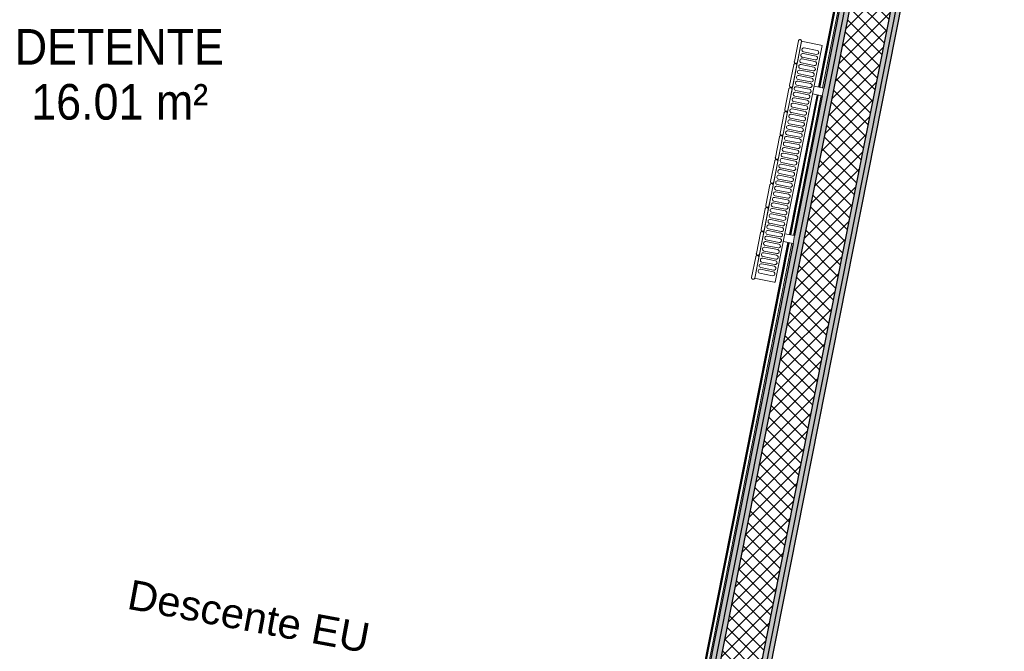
# Model space of a CAD drawing. Header units: millimetres. Extents: x -24070 to 30874, y -36590 to 4541.
# Tile 67 of 86: x 1932 to 4418, y -30365 to -28769. Entities that reach past the tile are written whole.
import ezdxf

# ---------------------------------------------------------------- set-up
doc = ezdxf.new("R2010")
doc.units = ezdxf.units.MM
doc.linetypes.add('Centre', pattern=[29.999999, 12, -6, 6, -6])
for name, color, linetype, lineweight in [('A-AREA-IDEN', 7, 'Continuous', 30), ('A-FLOR-HRAL', 7, 'Continuous', 18), ('A-WALL', 7, 'Continuous', 25), ('A-WALL-PATT', 7, 'Continuous', 25), ('BATIEMENT', 7, 'Continuous', 18), ('EQP CVC', 7, 'Continuous', 18), ('G-ANNO-TEXT', 7, 'Continuous', 30)]:
    doc.layers.add(name, color=color, linetype=linetype, lineweight=lineweight)
doc.styles.add('@Arial Unicode MS', font='ARIALUNI.TTF', dxfattribs={"height": 75})
doc.styles.add('Arial', font='arial.ttf', dxfattribs={"width": 0.9, "height": 90})

# ---------------------------------------------------------------- blocks, each defined once
blk = doc.blocks.new('Garde-corps - Garde-corps-513303-2021_015_1111_DCE_1_50_N0 FINI_PLB_EG')
at = {"layer": 'A-FLOR-HRAL'}
for p, q in [((3800.1, -27323.4), (3801.5, -27316.4)), ((3802.1, -27313.4), (3801.5, -27316.4)), ((3801.5, -27316.4), (4262.4, -27407.5)), ((3799.8, -27325.1), (3799.5, -27326.7)), ((3799.5, -27326.7), (4250, -27415.8)), ((3799.8, -27325.1), (3800.1, -27323.4)), ((3799.8, -27325.1), (4251.9, -27414.5)), ((3800.1, -27323.4), (4254, -27413.1)), ((4250, -27415.8), (3948.6, -28939.5)), ((4251.9, -27414.5), (3950.2, -28939.8)), ((4254, -27413.1), (3951.9, -28940.2)), ((4262.4, -27407.5), (3958.9, -28941.6)), ((4254, -27413.1), (4262.4, -27407.5)), ((3944.7, -28959.1), (3874.8, -29312.3)), ((3946.3, -28959.5), (3876.5, -29312.6)), ((3948, -28959.8), (3878.2, -29313)), ((3955, -28961.2), (3885.1, -29314.3)), ((3870.9, -29331.9), (3569.5, -30855.6)), ((3872.6, -29332.2), (3571.1, -30856)), ((3874.3, -29332.6), (3572.8, -30856.3)), ((3881.3, -29334), (3579.8, -30857.7)), ((3569.5, -30855.6), (3571.1, -30856)), ((3572.8, -30856.3), (3571.1, -30856)), ((3579.8, -30857.7), (3572.8, -30856.3)), ((3579.8, -30857.7), (3582.8, -30858.3))]:
    blk.add_line(p, q, dxfattribs=at)
for points, knots in [([(4250, -27415.8), (4250, -27415.8), (4250, -27415.8), (4250.2, -27415.7), (4250.4, -27415.6), (4250.6, -27415.4), (4250.7, -27415.3), (4250.9, -27415.2), (4251, -27415.1), (4251.2, -27415), (4251.3, -27414.9), (4251.5, -27414.8), (4251.6, -27414.7), (4251.8, -27414.6), (4251.9, -27414.6), (4251.9, -27414.5)], [0.1, 0.1, 0.1, 0.1, 0.2, 0.3, 0.4, 0.475, 0.55, 0.6, 0.65, 0.7, 0.75, 0.8, 0.85, 0.9, 1, 1, 1, 1]), ([(4262.4, -27407.5), (4262.4, -27407.5), (4262.4, -27407.5), (4262.6, -27407.4), (4262.8, -27407.2), (4263, -27407.1), (4263.2, -27407), (4263.4, -27406.8), (4263.7, -27406.6), (4264.1, -27406.4), (4264.3, -27406.2), (4264.6, -27406), (4265.1, -27405.7), (4265.6, -27405.4), (4265.9, -27405.2)], [0, 0, 0, 0, 0.166667, 0.25, 0.333333, 0.416667, 0.458333, 0.5, 0.583333, 0.666667, 0.708333, 0.75, 0.833333, 1, 1, 1, 1])]:
    blk.add_open_spline(points, degree=3, knots=knots, dxfattribs=at)
blk = doc.blocks.new('B02_ARC_rvt-1-2021_015_1111_DCE_1_50_N0 FINI_PLB_EG')
at = {"layer": 'A-WALL-PATT', "lineweight": 18}
h = blk.add_hatch(dxfattribs=at)
h.set_pattern_fill('FP_1', color=256, style=0, pattern_type=2)
h.set_pattern_definition([(45, (0, 0), (-17.67767, 17.67767), []), (135, (0, 0), (-17.67767, -17.67767), [])])
h.paths.add_polyline_path([(3545.1, -31703.3), (4393, -27417.1), (4292.8, -27397.8), (3445.1, -31683.1), (3522.8, -31698.8)])
at = {"layer": 'A-WALL-PATT', "lineweight": 5, "true_color": 0xdadada}
for points in [[(3463.9, -31523.7), (4278.1, -27407.6), (4265.9, -27405.2), (3451.6, -31521.2), (3457.8, -31522.5)], [(3476.1, -31526.2), (4290.4, -27410), (4278.1, -27407.6), (3463.9, -31523.7), (3470, -31524.9)], [(3588.4, -31548.8), (4405.2, -27419.6), (4393, -27417.1), (3576.1, -31546.3), (3582.3, -31547.6)]]:
    blk.add_hatch(color=254, dxfattribs=at).paths.add_polyline_path(points)
at = {"layer": 'A-WALL-PATT', "true_color": 0xdadada}
blk.add_hatch(color=254, dxfattribs=at).paths.add_polyline_path([(3600.6, -31551.3), (4417.5, -27422), (4405.2, -27419.6), (3588.4, -31548.8), (3594.5, -31550.1)])
at = {"layer": 'A-WALL'}
for p, q in [((4278.1, -27407.6), (3463.9, -31523.7)), ((4290.4, -27410), (3476.1, -31526.2)), ((4393, -27417.1), (3576.1, -31546.3)), ((4405.2, -27419.6), (3588.4, -31548.8))]:
    blk.add_line(p, q, dxfattribs=at)
at = {"layer": 'BATIEMENT', "lineweight": 25}
for p, q in [((4265.9, -27405.2), (3961.8, -28942.1)), ((3600.6, -31551.3), (4417.5, -27422)), ((3958, -28961.8), (3888.1, -29314.9)), ((3884.2, -29334.5), (3451.6, -31521.2))]:
    blk.add_line(p, q, dxfattribs=at)
at = {"layer": 'BATIEMENT', "lineweight": 18}
blk.add_blockref('Garde-corps - Garde-corps-513303-2021_015_1111_DCE_1_50_N0 FINI_PLB_EG', (0, 0), dxfattribs=at)
blk = doc.blocks.new('202_RADIATEUR GENERIQUE - Type-1480591-2021_015_1111_DCE_1_50_N0 FINI_PLB_EG')
at = {"layer": 'EQP CVC'}
for p, q in [((-200, 0), (-200, -25)), ((-180, -25), (-180, 0)), ((-180, 0), (-200, 0)), ((180, 0), (180, -25)), ((200, 0), (180, 0)), ((200, -25), (200, 0)), ((305, -25), (-305, -25)), ((-305, -25), (-305, -28)), ((-305, -75), (-305, -28)), ((-290, -68), (-290, -35)), ((-280, -35), (-280, -68)), ((-275.7, -68), (-275.7, -35)), ((-265.8, -35), (-265.8, -68)), ((-261.5, -68), (-261.5, -35)), ((-251.5, -35), (-251.5, -68)), ((-247.2, -68), (-247.2, -35)), ((-237.3, -35), (-237.3, -68)), ((-233, -68), (-233, -35)), ((-223, -35), (-223, -68)), ((-218.7, -68), (-218.7, -35)), ((-208.8, -35), (-208.8, -68)), ((-204.5, -68), (-204.5, -35)), ((-194.5, -35), (-194.5, -68)), ((-190.2, -68), (-190.2, -35)), ((-180.3, -35), (-180.3, -68)), ((-176, -68), (-176, -35)), ((-166, -35), (-166, -68)), ((-161.7, -68), (-161.7, -35)), ((-151.8, -35), (-151.8, -68)), ((-147.5, -68), (-147.5, -35)), ((-137.5, -35), (-137.5, -68)), ((-133.2, -68), (-133.2, -35)), ((-123.3, -35), (-123.3, -68)), ((-119, -68), (-119, -35)), ((-109, -35), (-109, -68)), ((-104.7, -68), (-104.7, -35)), ((-94.8, -35), (-94.8, -68)), ((-90.5, -68), (-90.5, -35)), ((-80.5, -35), (-80.5, -68)), ((-76.2, -68), (-76.2, -35)), ((-66.3, -35), (-66.3, -68)), ((-62, -68), (-62, -35)), ((-52, -35), (-52, -68)), ((-47.7, -68), (-47.7, -35)), ((-37.8, -35), (-37.8, -68)), ((-33.5, -68), (-33.5, -35)), ((-23.5, -35), (-23.5, -68)), ((-19.2, -68), (-19.2, -35)), ((-9.3, -35), (-9.3, -68)), ((-5, -68), (-5, -35)), ((5, -35), (5, -68)), ((9.3, -68), (9.3, -35)), ((19.2, -35), (19.2, -68)), ((23.5, -68), (23.5, -35)), ((33.5, -35), (33.5, -68)), ((37.8, -68), (37.8, -35)), ((47.7, -35), (47.7, -68)), ((52, -68), (52, -35)), ((62, -35), (62, -68)), ((66.3, -68), (66.3, -35)), ((76.2, -35), (76.2, -68)), ((80.5, -68), (80.5, -35)), ((90.5, -35), (90.5, -68)), ((94.8, -68), (94.8, -35)), ((104.7, -35), (104.7, -68)), ((109, -68), (109, -35)), ((119, -35), (119, -68)), ((123.3, -68), (123.3, -35)), ((133.2, -35), (133.2, -68)), ((137.5, -68), (137.5, -35)), ((147.5, -35), (147.5, -68)), ((151.8, -68), (151.8, -35)), ((161.7, -35), (161.7, -68)), ((166, -68), (166, -35)), ((176, -35), (176, -68)), ((180.3, -68), (180.3, -35)), ((190.2, -35), (190.2, -68)), ((194.5, -68), (194.5, -35)), ((204.5, -35), (204.5, -68)), ((208.8, -68), (208.8, -35)), ((218.7, -35), (218.7, -68)), ((223, -68), (223, -35)), ((233, -35), (233, -68)), ((237.3, -68), (237.3, -35)), ((247.2, -35), (247.2, -68)), ((251.5, -68), (251.5, -35)), ((261.5, -35), (261.5, -68)), ((265.8, -68), (265.8, -35)), ((275.7, -35), (275.7, -68)), ((280, -68), (280, -35)), ((290, -35), (290, -68)), ((305, -28), (305, -25)), ((305, -28), (305, -75)), ((-305, -75), (-305, -78)), ((-305, -78), (305, -78)), ((-251.5, -78), (-304.5, -78)), ((-304.5, -86), (-251.5, -86)), ((-189.7, -78), (-242.7, -78)), ((-242.7, -86), (-189.7, -86)), ((-127.9, -78), (-180.9, -78)), ((-180.9, -86), (-127.9, -86)), ((-66.2, -78), (-119.2, -78)), ((-119.2, -86), (-66.2, -86)), ((-4.4, -78), (-57.4, -78)), ((-57.4, -86), (-4.4, -86)), ((57.4, -78), (4.4, -78)), ((4.4, -86), (57.4, -86)), ((119.2, -78), (66.2, -78)), ((66.2, -86), (119.2, -86)), ((180.9, -78), (127.9, -78)), ((127.9, -86), (180.9, -86)), ((242.7, -78), (189.7, -78)), ((189.7, -86), (242.7, -86)), ((304.5, -78), (251.5, -78)), ((251.5, -86), (304.5, -86)), ((305, -78), (305, -75))]:
    blk.add_line(p, q, dxfattribs=at)
for centre, start, end in [((-285, -35), 360, 180), ((-270.7, -35), 360, 180), ((-256.5, -35), 360, 180), ((-242.2, -35), 360, 180), ((-228, -35), 360, 180), ((-213.7, -35), 360, 180), ((-199.5, -35), 360, 180), ((-185.2, -35), 360, 180), ((-171, -35), 360, 180), ((-156.7, -35), 360, 180), ((-142.5, -35), 360, 180), ((-128.2, -35), 360, 180), ((-114, -35), 360, 180), ((-99.7, -35), 360, 180), ((-85.5, -35), 360, 180), ((-71.2, -35), 360, 180), ((-57, -35), 360, 180), ((-42.7, -35), 360, 180), ((-28.5, -35), 360, 180), ((-14.2, -35), 360, 180), ((0, -35), 360, 180), ((14.3, -35), 360, 180), ((28.5, -35), 360, 180), ((42.8, -35), 360, 180), ((57, -35), 360, 180), ((71.3, -35), 360, 180), ((85.5, -35), 360, 180), ((99.8, -35), 360, 180), ((114, -35), 360, 180), ((128.3, -35), 360, 180), ((142.5, -35), 360, 180), ((156.8, -35), 360, 180), ((171, -35), 360, 180), ((185.3, -35), 360, 180), ((199.5, -35), 360, 180), ((213.8, -35), 360, 180), ((228, -35), 360, 180), ((242.3, -35), 360, 180), ((256.5, -35), 360, 180), ((270.8, -35), 360, 180), ((285, -35), 360, 180), ((-285, -68), 180, 360), ((-270.7, -68), 180, 360), ((-256.5, -68), 180, 360), ((-242.2, -68), 180, 360), ((-228, -68), 180, 360), ((-213.7, -68), 180, 360), ((-199.5, -68), 180, 360), ((-185.2, -68), 180, 360), ((-171, -68), 180, 360), ((-156.7, -68), 180, 360), ((-142.5, -68), 180, 360), ((-128.2, -68), 180, 360), ((-114, -68), 180, 360), ((-99.7, -68), 180, 360), ((-85.5, -68), 180, 360), ((-71.2, -68), 180, 360), ((-57, -68), 180, 360), ((-42.7, -68), 180, 360), ((-28.5, -68), 180, 360), ((-14.2, -68), 180, 360), ((0, -68), 180, 360), ((14.3, -68), 180, 360), ((28.5, -68), 180, 360), ((42.8, -68), 180, 360), ((57, -68), 180, 360), ((71.3, -68), 180, 360), ((85.5, -68), 180, 360), ((99.8, -68), 180, 360), ((114, -68), 180, 360), ((128.3, -68), 180, 360), ((142.5, -68), 180, 360), ((156.8, -68), 180, 360), ((171, -68), 180, 360), ((185.3, -68), 180, 360), ((199.5, -68), 180, 360), ((213.8, -68), 180, 360), ((228, -68), 180, 360), ((242.3, -68), 180, 360), ((256.5, -68), 180, 360), ((270.8, -68), 180, 360), ((285, -68), 180, 360)]:
    blk.add_arc(centre, 5, start, end, dxfattribs=at)
for points, knots in [([(-305.3, -78.1), (-305.5, -78.1), (-305.9, -78.2), (-306.3, -78.4), (-306.6, -78.6), (-306.7, -78.7), (-306.9, -78.8), (-307.1, -78.9), (-307.2, -79.1), (-307.4, -79.2), (-307.6, -79.4), (-307.7, -79.6), (-307.8, -79.8), (-308, -80), (-308.1, -80.2), (-308.2, -80.4), (-308.3, -80.7), (-308.4, -80.9), (-308.4, -81.2), (-308.5, -81.5), (-308.5, -81.8), (-308.5, -82)], [0.1428571, 0.1428571, 0.1428571, 0.1428571, 0.2857143, 0.3571429, 0.3928571, 0.4285714, 0.4642857, 0.5, 0.5357143, 0.5714286, 0.6071429, 0.6428571, 0.6785714, 0.7142857, 0.75, 0.7857143, 0.8214286, 0.8571429, 0.8928571, 0.9285714, 1, 1, 1, 1]), ([(-308.5, -82), (-308.5, -82.2), (-308.5, -82.5), (-308.4, -82.8), (-308.4, -83.1), (-308.3, -83.3), (-308.2, -83.6), (-308.1, -83.8), (-308, -84), (-307.8, -84.2), (-307.7, -84.4), (-307.6, -84.6), (-307.4, -84.8), (-307.2, -84.9), (-307, -85.1), (-306.8, -85.3), (-306.6, -85.4), (-306.3, -85.6), (-305.9, -85.8), (-305.3, -86), (-304.8, -86), (-304.5, -86)], [0, 0, 0, 0, 0.071429, 0.107143, 0.142857, 0.178571, 0.214286, 0.25, 0.285714, 0.321429, 0.357143, 0.392857, 0.428571, 0.464286, 0.5, 0.571429, 0.607143, 0.642857, 0.714286, 0.857143, 1, 1, 1, 1]), ([(-247.5, -82), (-247.5, -81.8), (-247.5, -81.5), (-247.6, -81.2), (-247.6, -80.9), (-247.7, -80.7), (-247.8, -80.4), (-247.9, -80.2), (-248, -80), (-248.2, -79.8), (-248.3, -79.6), (-248.4, -79.4), (-248.6, -79.2), (-248.8, -79.1), (-249, -78.9), (-249.2, -78.7), (-249.4, -78.6), (-249.7, -78.4), (-250.1, -78.2), (-250.7, -78), (-251.2, -78), (-251.5, -78)], [0, 0, 0, 0, 0.071429, 0.107143, 0.142857, 0.178571, 0.214286, 0.25, 0.285714, 0.321429, 0.357143, 0.392857, 0.428571, 0.464286, 0.5, 0.571429, 0.607143, 0.642857, 0.714286, 0.857143, 1, 1, 1, 1]), ([(-251.5, -86), (-251.2, -86), (-250.7, -86), (-250.1, -85.8), (-249.7, -85.6), (-249.4, -85.4), (-249.3, -85.3), (-249.1, -85.2), (-248.9, -85.1), (-248.8, -84.9), (-248.6, -84.8), (-248.4, -84.6), (-248.3, -84.4), (-248.2, -84.2), (-248, -84), (-247.9, -83.8), (-247.8, -83.6), (-247.7, -83.3), (-247.6, -83.1), (-247.6, -82.8), (-247.5, -82.5), (-247.5, -82.2), (-247.5, -82)], [0, 0, 0, 0, 0.142857, 0.285714, 0.357143, 0.392857, 0.428571, 0.464286, 0.5, 0.535714, 0.571429, 0.607143, 0.642857, 0.678571, 0.714286, 0.75, 0.785714, 0.821429, 0.857143, 0.892857, 0.928571, 1, 1, 1, 1]), ([(-242.7, -78), (-243, -78), (-243.5, -78), (-244.1, -78.2), (-244.6, -78.4), (-244.8, -78.6), (-245, -78.7), (-245.1, -78.8), (-245.3, -78.9), (-245.5, -79.1), (-245.6, -79.2), (-245.8, -79.4), (-245.9, -79.6), (-246.1, -79.8), (-246.2, -80), (-246.3, -80.2), (-246.4, -80.4), (-246.5, -80.7), (-246.6, -80.9), (-246.6, -81.2), (-246.7, -81.5), (-246.7, -81.8), (-246.7, -82)], [0, 0, 0, 0, 0.142857, 0.285714, 0.357143, 0.392857, 0.428571, 0.464286, 0.5, 0.535714, 0.571429, 0.607143, 0.642857, 0.678571, 0.714286, 0.75, 0.785714, 0.821429, 0.857143, 0.892857, 0.928571, 1, 1, 1, 1]), ([(-246.7, -82), (-246.7, -82.2), (-246.7, -82.5), (-246.6, -82.8), (-246.6, -83.1), (-246.5, -83.3), (-246.4, -83.6), (-246.3, -83.8), (-246.2, -84), (-246.1, -84.2), (-245.9, -84.4), (-245.8, -84.6), (-245.6, -84.8), (-245.5, -84.9), (-245.3, -85.1), (-245, -85.3), (-244.8, -85.4), (-244.6, -85.6), (-244.1, -85.8), (-243.5, -86), (-243, -86), (-242.7, -86)], [0, 0, 0, 0, 0.071429, 0.107143, 0.142857, 0.178571, 0.214286, 0.25, 0.285714, 0.321429, 0.357143, 0.392857, 0.428571, 0.464286, 0.5, 0.571429, 0.607143, 0.642857, 0.714286, 0.857143, 1, 1, 1, 1]), ([(-185.7, -82), (-185.7, -81.8), (-185.7, -81.5), (-185.8, -81.2), (-185.9, -80.9), (-185.9, -80.7), (-186, -80.4), (-186.1, -80.2), (-186.3, -80), (-186.4, -79.8), (-186.5, -79.6), (-186.7, -79.4), (-186.8, -79.2), (-187, -79.1), (-187.2, -78.9), (-187.4, -78.7), (-187.7, -78.6), (-187.9, -78.4), (-188.3, -78.2), (-189, -78), (-189.5, -78), (-189.7, -78)], [0, 0, 0, 0, 0.071429, 0.107143, 0.142857, 0.178571, 0.214286, 0.25, 0.285714, 0.321429, 0.357143, 0.392857, 0.428571, 0.464286, 0.5, 0.571429, 0.607143, 0.642857, 0.714286, 0.857143, 1, 1, 1, 1]), ([(-189.7, -86), (-189.5, -86), (-189, -86), (-188.3, -85.8), (-187.9, -85.6), (-187.7, -85.4), (-187.5, -85.3), (-187.3, -85.2), (-187.1, -85.1), (-187, -84.9), (-186.8, -84.8), (-186.7, -84.6), (-186.5, -84.4), (-186.4, -84.2), (-186.3, -84), (-186.1, -83.8), (-186, -83.6), (-185.9, -83.3), (-185.9, -83.1), (-185.8, -82.8), (-185.7, -82.5), (-185.7, -82.2), (-185.7, -82)], [0, 0, 0, 0, 0.142857, 0.285714, 0.357143, 0.392857, 0.428571, 0.464286, 0.5, 0.535714, 0.571429, 0.607143, 0.642857, 0.678571, 0.714286, 0.75, 0.785714, 0.821429, 0.857143, 0.892857, 0.928571, 1, 1, 1, 1]), ([(-180.9, -78), (-181.2, -78), (-181.7, -78), (-182.3, -78.2), (-182.8, -78.4), (-183, -78.6), (-183.2, -78.7), (-183.4, -78.8), (-183.5, -78.9), (-183.7, -79.1), (-183.8, -79.2), (-184, -79.4), (-184.1, -79.6), (-184.3, -79.8), (-184.4, -80), (-184.5, -80.2), (-184.6, -80.4), (-184.7, -80.7), (-184.8, -80.9), (-184.9, -81.2), (-184.9, -81.5), (-184.9, -81.8), (-184.9, -82)], [0, 0, 0, 0, 0.142857, 0.285714, 0.357143, 0.392857, 0.428571, 0.464286, 0.5, 0.535714, 0.571429, 0.607143, 0.642857, 0.678571, 0.714286, 0.75, 0.785714, 0.821429, 0.857143, 0.892857, 0.928571, 1, 1, 1, 1]), ([(-184.9, -82), (-184.9, -82.2), (-184.9, -82.5), (-184.9, -82.8), (-184.8, -83.1), (-184.7, -83.3), (-184.6, -83.6), (-184.5, -83.8), (-184.4, -84), (-184.3, -84.2), (-184.1, -84.4), (-184, -84.6), (-183.8, -84.8), (-183.7, -84.9), (-183.5, -85.1), (-183.2, -85.3), (-183, -85.4), (-182.8, -85.6), (-182.3, -85.8), (-181.7, -86), (-181.2, -86), (-180.9, -86)], [0, 0, 0, 0, 0.071429, 0.107143, 0.142857, 0.178571, 0.214286, 0.25, 0.285714, 0.321429, 0.357143, 0.392857, 0.428571, 0.464286, 0.5, 0.571429, 0.607143, 0.642857, 0.714286, 0.857143, 1, 1, 1, 1]), ([(-123.9, -82), (-123.9, -81.8), (-124, -81.5), (-124, -81.2), (-124.1, -80.9), (-124.2, -80.7), (-124.3, -80.4), (-124.4, -80.2), (-124.5, -80), (-124.6, -79.8), (-124.7, -79.6), (-124.9, -79.4), (-125, -79.2), (-125.2, -79.1), (-125.4, -78.9), (-125.6, -78.7), (-125.9, -78.6), (-126.1, -78.4), (-126.5, -78.2), (-127.2, -78), (-127.7, -78), (-127.9, -78)], [0, 0, 0, 0, 0.071429, 0.107143, 0.142857, 0.178571, 0.214286, 0.25, 0.285714, 0.321429, 0.357143, 0.392857, 0.428571, 0.464286, 0.5, 0.571429, 0.607143, 0.642857, 0.714286, 0.857143, 1, 1, 1, 1]), ([(-127.9, -86), (-127.7, -86), (-127.2, -86), (-126.5, -85.8), (-126.1, -85.6), (-125.9, -85.4), (-125.7, -85.3), (-125.5, -85.2), (-125.4, -85.1), (-125.2, -84.9), (-125, -84.8), (-124.9, -84.6), (-124.7, -84.4), (-124.6, -84.2), (-124.5, -84), (-124.4, -83.8), (-124.3, -83.6), (-124.2, -83.3), (-124.1, -83.1), (-124, -82.8), (-124, -82.5), (-123.9, -82.2), (-123.9, -82)], [0, 0, 0, 0, 0.142857, 0.285714, 0.357143, 0.392857, 0.428571, 0.464286, 0.5, 0.535714, 0.571429, 0.607143, 0.642857, 0.678571, 0.714286, 0.75, 0.785714, 0.821429, 0.857143, 0.892857, 0.928571, 1, 1, 1, 1]), ([(-119.2, -78), (-119.4, -78), (-119.9, -78), (-120.6, -78.2), (-121, -78.4), (-121.2, -78.6), (-121.4, -78.7), (-121.6, -78.8), (-121.7, -78.9), (-121.9, -79.1), (-122.1, -79.2), (-122.2, -79.4), (-122.4, -79.6), (-122.5, -79.8), (-122.6, -80), (-122.7, -80.2), (-122.9, -80.4), (-122.9, -80.7), (-123, -80.9), (-123.1, -81.2), (-123.1, -81.5), (-123.2, -81.8), (-123.2, -82)], [0, 0, 0, 0, 0.142857, 0.285714, 0.357143, 0.392857, 0.428571, 0.464286, 0.5, 0.535714, 0.571429, 0.607143, 0.642857, 0.678571, 0.714286, 0.75, 0.785714, 0.821429, 0.857143, 0.892857, 0.928571, 1, 1, 1, 1]), ([(-123.2, -82), (-123.2, -82.2), (-123.1, -82.5), (-123.1, -82.8), (-123, -83.1), (-122.9, -83.3), (-122.9, -83.6), (-122.7, -83.8), (-122.6, -84), (-122.5, -84.2), (-122.4, -84.4), (-122.2, -84.6), (-122.1, -84.8), (-121.9, -84.9), (-121.7, -85.1), (-121.5, -85.3), (-121.2, -85.4), (-121, -85.6), (-120.6, -85.8), (-119.9, -86), (-119.4, -86), (-119.2, -86)], [0, 0, 0, 0, 0.071429, 0.107143, 0.142857, 0.178571, 0.214286, 0.25, 0.285714, 0.321429, 0.357143, 0.392857, 0.428571, 0.464286, 0.5, 0.571429, 0.607143, 0.642857, 0.714286, 0.857143, 1, 1, 1, 1]), ([(-62.2, -82), (-62.2, -81.8), (-62.2, -81.5), (-62.2, -81.2), (-62.3, -80.9), (-62.4, -80.7), (-62.5, -80.4), (-62.6, -80.2), (-62.7, -80), (-62.8, -79.8), (-63, -79.6), (-63.1, -79.4), (-63.3, -79.2), (-63.4, -79.1), (-63.6, -78.9), (-63.9, -78.7), (-64.1, -78.6), (-64.3, -78.4), (-64.8, -78.2), (-65.4, -78), (-65.9, -78), (-66.2, -78)], [0, 0, 0, 0, 0.071429, 0.107143, 0.142857, 0.178571, 0.214286, 0.25, 0.285714, 0.321429, 0.357143, 0.392857, 0.428571, 0.464286, 0.5, 0.571429, 0.607143, 0.642857, 0.714286, 0.857143, 1, 1, 1, 1]), ([(-66.2, -86), (-65.9, -86), (-65.4, -86), (-64.8, -85.8), (-64.3, -85.6), (-64.1, -85.4), (-63.9, -85.3), (-63.8, -85.2), (-63.6, -85.1), (-63.4, -84.9), (-63.3, -84.8), (-63.1, -84.6), (-63, -84.4), (-62.8, -84.2), (-62.7, -84), (-62.6, -83.8), (-62.5, -83.6), (-62.4, -83.3), (-62.3, -83.1), (-62.2, -82.8), (-62.2, -82.5), (-62.2, -82.2), (-62.2, -82)], [0, 0, 0, 0, 0.142857, 0.285714, 0.357143, 0.392857, 0.428571, 0.464286, 0.5, 0.535714, 0.571429, 0.607143, 0.642857, 0.678571, 0.714286, 0.75, 0.785714, 0.821429, 0.857143, 0.892857, 0.928571, 1, 1, 1, 1]), ([(-57.4, -78), (-57.6, -78), (-58.2, -78), (-58.8, -78.2), (-59.2, -78.4), (-59.5, -78.6), (-59.6, -78.7), (-59.8, -78.8), (-60, -78.9), (-60.1, -79.1), (-60.3, -79.2), (-60.4, -79.4), (-60.6, -79.6), (-60.7, -79.8), (-60.9, -80), (-61, -80.2), (-61.1, -80.4), (-61.2, -80.7), (-61.2, -80.9), (-61.3, -81.2), (-61.4, -81.5), (-61.4, -81.8), (-61.4, -82)], [0, 0, 0, 0, 0.142857, 0.285714, 0.357143, 0.392857, 0.428571, 0.464286, 0.5, 0.535714, 0.571429, 0.607143, 0.642857, 0.678571, 0.714286, 0.75, 0.785714, 0.821429, 0.857143, 0.892857, 0.928571, 1, 1, 1, 1]), ([(-61.4, -82), (-61.4, -82.2), (-61.4, -82.5), (-61.3, -82.8), (-61.2, -83.1), (-61.2, -83.3), (-61.1, -83.6), (-61, -83.8), (-60.9, -84), (-60.7, -84.2), (-60.6, -84.4), (-60.4, -84.6), (-60.3, -84.8), (-60.1, -84.9), (-59.9, -85.1), (-59.7, -85.3), (-59.5, -85.4), (-59.2, -85.6), (-58.8, -85.8), (-58.2, -86), (-57.6, -86), (-57.4, -86)], [0, 0, 0, 0, 0.071429, 0.107143, 0.142857, 0.178571, 0.214286, 0.25, 0.285714, 0.321429, 0.357143, 0.392857, 0.428571, 0.464286, 0.5, 0.571429, 0.607143, 0.642857, 0.714286, 0.857143, 1, 1, 1, 1]), ([(-0.4, -82), (-0.4, -81.8), (-0.4, -81.5), (-0.5, -81.2), (-0.5, -80.9), (-0.6, -80.7), (-0.7, -80.4), (-0.8, -80.2), (-0.9, -80), (-1.1, -79.8), (-1.2, -79.6), (-1.3, -79.4), (-1.5, -79.2), (-1.6, -79.1), (-1.9, -78.9), (-2.1, -78.7), (-2.3, -78.6), (-2.6, -78.4), (-3, -78.2), (-3.6, -78), (-4.1, -78), (-4.4, -78)], [0, 0, 0, 0, 0.071429, 0.107143, 0.142857, 0.178571, 0.214286, 0.25, 0.285714, 0.321429, 0.357143, 0.392857, 0.428571, 0.464286, 0.5, 0.571429, 0.607143, 0.642857, 0.714286, 0.857143, 1, 1, 1, 1]), ([(-4.4, -86), (-4.1, -86), (-3.6, -86), (-3, -85.8), (-2.6, -85.6), (-2.3, -85.4), (-2.1, -85.3), (-2, -85.2), (-1.8, -85.1), (-1.6, -84.9), (-1.5, -84.8), (-1.3, -84.6), (-1.2, -84.4), (-1.1, -84.2), (-0.9, -84), (-0.8, -83.8), (-0.7, -83.6), (-0.6, -83.3), (-0.5, -83.1), (-0.5, -82.8), (-0.4, -82.5), (-0.4, -82.2), (-0.4, -82)], [0, 0, 0, 0, 0.142857, 0.285714, 0.357143, 0.392857, 0.428571, 0.464286, 0.5, 0.535714, 0.571429, 0.607143, 0.642857, 0.678571, 0.714286, 0.75, 0.785714, 0.821429, 0.857143, 0.892857, 0.928571, 1, 1, 1, 1]), ([(4.4, -78), (4.1, -78), (3.6, -78), (3, -78.2), (2.6, -78.4), (2.3, -78.6), (2.1, -78.7), (2, -78.8), (1.8, -78.9), (1.6, -79.1), (1.5, -79.2), (1.3, -79.4), (1.2, -79.6), (1.1, -79.8), (0.9, -80), (0.8, -80.2), (0.7, -80.4), (0.6, -80.7), (0.5, -80.9), (0.5, -81.2), (0.4, -81.5), (0.4, -81.8), (0.4, -82)], [0, 0, 0, 0, 0.142857, 0.285714, 0.357143, 0.392857, 0.428571, 0.464286, 0.5, 0.535714, 0.571429, 0.607143, 0.642857, 0.678571, 0.714286, 0.75, 0.785714, 0.821429, 0.857143, 0.892857, 0.928571, 1, 1, 1, 1]), ([(0.4, -82), (0.4, -82.2), (0.4, -82.5), (0.5, -82.8), (0.5, -83.1), (0.6, -83.3), (0.7, -83.6), (0.8, -83.8), (0.9, -84), (1.1, -84.2), (1.2, -84.4), (1.3, -84.6), (1.5, -84.8), (1.6, -84.9), (1.9, -85.1), (2.1, -85.3), (2.3, -85.4), (2.6, -85.6), (3, -85.8), (3.6, -86), (4.1, -86), (4.4, -86)], [0, 0, 0, 0, 0.071429, 0.107143, 0.142857, 0.178571, 0.214286, 0.25, 0.285714, 0.321429, 0.357143, 0.392857, 0.428571, 0.464286, 0.5, 0.571429, 0.607143, 0.642857, 0.714286, 0.857143, 1, 1, 1, 1]), ([(61.4, -82), (61.4, -81.8), (61.4, -81.5), (61.3, -81.2), (61.2, -80.9), (61.2, -80.7), (61.1, -80.4), (61, -80.2), (60.9, -80), (60.7, -79.8), (60.6, -79.6), (60.4, -79.4), (60.3, -79.2), (60.1, -79.1), (59.9, -78.9), (59.7, -78.7), (59.5, -78.6), (59.2, -78.4), (58.8, -78.2), (58.2, -78), (57.6, -78), (57.4, -78)], [0, 0, 0, 0, 0.071429, 0.107143, 0.142857, 0.178571, 0.214286, 0.25, 0.285714, 0.321429, 0.357143, 0.392857, 0.428571, 0.464286, 0.5, 0.571429, 0.607143, 0.642857, 0.714286, 0.857143, 1, 1, 1, 1]), ([(57.4, -86), (57.6, -86), (58.2, -86), (58.8, -85.8), (59.2, -85.6), (59.5, -85.4), (59.6, -85.3), (59.8, -85.2), (60, -85.1), (60.1, -84.9), (60.3, -84.8), (60.4, -84.6), (60.6, -84.4), (60.7, -84.2), (60.9, -84), (61, -83.8), (61.1, -83.6), (61.2, -83.3), (61.2, -83.1), (61.3, -82.8), (61.4, -82.5), (61.4, -82.2), (61.4, -82)], [0, 0, 0, 0, 0.142857, 0.285714, 0.357143, 0.392857, 0.428571, 0.464286, 0.5, 0.535714, 0.571429, 0.607143, 0.642857, 0.678571, 0.714286, 0.75, 0.785714, 0.821429, 0.857143, 0.892857, 0.928571, 1, 1, 1, 1]), ([(66.2, -78), (65.9, -78), (65.4, -78), (64.8, -78.2), (64.3, -78.4), (64.1, -78.6), (63.9, -78.7), (63.8, -78.8), (63.6, -78.9), (63.4, -79.1), (63.3, -79.2), (63.1, -79.4), (63, -79.6), (62.8, -79.8), (62.7, -80), (62.6, -80.2), (62.5, -80.4), (62.4, -80.7), (62.3, -80.9), (62.2, -81.2), (62.2, -81.5), (62.2, -81.8), (62.2, -82)], [0, 0, 0, 0, 0.142857, 0.285714, 0.357143, 0.392857, 0.428571, 0.464286, 0.5, 0.535714, 0.571429, 0.607143, 0.642857, 0.678571, 0.714286, 0.75, 0.785714, 0.821429, 0.857143, 0.892857, 0.928571, 1, 1, 1, 1]), ([(62.2, -82), (62.2, -82.2), (62.2, -82.5), (62.2, -82.8), (62.3, -83.1), (62.4, -83.3), (62.5, -83.6), (62.6, -83.8), (62.7, -84), (62.8, -84.2), (63, -84.4), (63.1, -84.6), (63.3, -84.8), (63.4, -84.9), (63.6, -85.1), (63.9, -85.3), (64.1, -85.4), (64.3, -85.6), (64.8, -85.8), (65.4, -86), (65.9, -86), (66.2, -86)], [0, 0, 0, 0, 0.071429, 0.107143, 0.142857, 0.178571, 0.214286, 0.25, 0.285714, 0.321429, 0.357143, 0.392857, 0.428571, 0.464286, 0.5, 0.571429, 0.607143, 0.642857, 0.714286, 0.857143, 1, 1, 1, 1]), ([(123.2, -82), (123.2, -81.8), (123.1, -81.5), (123.1, -81.2), (123, -80.9), (122.9, -80.7), (122.9, -80.4), (122.7, -80.2), (122.6, -80), (122.5, -79.8), (122.4, -79.6), (122.2, -79.4), (122.1, -79.2), (121.9, -79.1), (121.7, -78.9), (121.5, -78.7), (121.2, -78.6), (121, -78.4), (120.6, -78.2), (119.9, -78), (119.4, -78), (119.2, -78)], [0, 0, 0, 0, 0.071429, 0.107143, 0.142857, 0.178571, 0.214286, 0.25, 0.285714, 0.321429, 0.357143, 0.392857, 0.428571, 0.464286, 0.5, 0.571429, 0.607143, 0.642857, 0.714286, 0.857143, 1, 1, 1, 1]), ([(119.2, -86), (119.4, -86), (119.9, -86), (120.6, -85.8), (121, -85.6), (121.2, -85.4), (121.4, -85.3), (121.6, -85.2), (121.7, -85.1), (121.9, -84.9), (122.1, -84.8), (122.2, -84.6), (122.4, -84.4), (122.5, -84.2), (122.6, -84), (122.7, -83.8), (122.9, -83.6), (122.9, -83.3), (123, -83.1), (123.1, -82.8), (123.1, -82.5), (123.2, -82.2), (123.2, -82)], [0, 0, 0, 0, 0.142857, 0.285714, 0.357143, 0.392857, 0.428571, 0.464286, 0.5, 0.535714, 0.571429, 0.607143, 0.642857, 0.678571, 0.714286, 0.75, 0.785714, 0.821429, 0.857143, 0.892857, 0.928571, 1, 1, 1, 1]), ([(127.9, -78), (127.7, -78), (127.2, -78), (126.5, -78.2), (126.1, -78.4), (125.9, -78.6), (125.7, -78.7), (125.5, -78.8), (125.4, -78.9), (125.2, -79.1), (125, -79.2), (124.9, -79.4), (124.7, -79.6), (124.6, -79.8), (124.5, -80), (124.4, -80.2), (124.3, -80.4), (124.2, -80.7), (124.1, -80.9), (124, -81.2), (124, -81.5), (123.9, -81.8), (123.9, -82)], [0, 0, 0, 0, 0.142857, 0.285714, 0.357143, 0.392857, 0.428571, 0.464286, 0.5, 0.535714, 0.571429, 0.607143, 0.642857, 0.678571, 0.714286, 0.75, 0.785714, 0.821429, 0.857143, 0.892857, 0.928571, 1, 1, 1, 1]), ([(123.9, -82), (123.9, -82.2), (124, -82.5), (124, -82.8), (124.1, -83.1), (124.2, -83.3), (124.3, -83.6), (124.4, -83.8), (124.5, -84), (124.6, -84.2), (124.7, -84.4), (124.9, -84.6), (125, -84.8), (125.2, -84.9), (125.4, -85.1), (125.6, -85.3), (125.9, -85.4), (126.1, -85.6), (126.5, -85.8), (127.2, -86), (127.7, -86), (127.9, -86)], [0, 0, 0, 0, 0.071429, 0.107143, 0.142857, 0.178571, 0.214286, 0.25, 0.285714, 0.321429, 0.357143, 0.392857, 0.428571, 0.464286, 0.5, 0.571429, 0.607143, 0.642857, 0.714286, 0.857143, 1, 1, 1, 1]), ([(184.9, -82), (184.9, -81.8), (184.9, -81.5), (184.9, -81.2), (184.8, -80.9), (184.7, -80.7), (184.6, -80.4), (184.5, -80.2), (184.4, -80), (184.3, -79.8), (184.1, -79.6), (184, -79.4), (183.8, -79.2), (183.7, -79.1), (183.5, -78.9), (183.2, -78.7), (183, -78.6), (182.8, -78.4), (182.3, -78.2), (181.7, -78), (181.2, -78), (180.9, -78)], [0, 0, 0, 0, 0.071429, 0.107143, 0.142857, 0.178571, 0.214286, 0.25, 0.285714, 0.321429, 0.357143, 0.392857, 0.428571, 0.464286, 0.5, 0.571429, 0.607143, 0.642857, 0.714286, 0.857143, 1, 1, 1, 1]), ([(180.9, -86), (181.2, -86), (181.7, -86), (182.3, -85.8), (182.8, -85.6), (183, -85.4), (183.2, -85.3), (183.4, -85.2), (183.5, -85.1), (183.7, -84.9), (183.8, -84.8), (184, -84.6), (184.1, -84.4), (184.3, -84.2), (184.4, -84), (184.5, -83.8), (184.6, -83.6), (184.7, -83.3), (184.8, -83.1), (184.9, -82.8), (184.9, -82.5), (184.9, -82.2), (184.9, -82)], [0, 0, 0, 0, 0.142857, 0.285714, 0.357143, 0.392857, 0.428571, 0.464286, 0.5, 0.535714, 0.571429, 0.607143, 0.642857, 0.678571, 0.714286, 0.75, 0.785714, 0.821429, 0.857143, 0.892857, 0.928571, 1, 1, 1, 1]), ([(189.7, -78), (189.5, -78), (189, -78), (188.3, -78.2), (187.9, -78.4), (187.7, -78.6), (187.5, -78.7), (187.3, -78.8), (187.1, -78.9), (187, -79.1), (186.8, -79.2), (186.7, -79.4), (186.5, -79.6), (186.4, -79.8), (186.3, -80), (186.1, -80.2), (186, -80.4), (185.9, -80.7), (185.9, -80.9), (185.8, -81.2), (185.7, -81.5), (185.7, -81.8), (185.7, -82)], [0, 0, 0, 0, 0.142857, 0.285714, 0.357143, 0.392857, 0.428571, 0.464286, 0.5, 0.535714, 0.571429, 0.607143, 0.642857, 0.678571, 0.714286, 0.75, 0.785714, 0.821429, 0.857143, 0.892857, 0.928571, 1, 1, 1, 1]), ([(185.7, -82), (185.7, -82.2), (185.7, -82.5), (185.8, -82.8), (185.9, -83.1), (185.9, -83.3), (186, -83.6), (186.1, -83.8), (186.3, -84), (186.4, -84.2), (186.5, -84.4), (186.7, -84.6), (186.8, -84.8), (187, -84.9), (187.2, -85.1), (187.4, -85.3), (187.7, -85.4), (187.9, -85.6), (188.3, -85.8), (189, -86), (189.5, -86), (189.7, -86)], [0, 0, 0, 0, 0.071429, 0.107143, 0.142857, 0.178571, 0.214286, 0.25, 0.285714, 0.321429, 0.357143, 0.392857, 0.428571, 0.464286, 0.5, 0.571429, 0.607143, 0.642857, 0.714286, 0.857143, 1, 1, 1, 1]), ([(246.7, -82), (246.7, -81.8), (246.7, -81.5), (246.6, -81.2), (246.6, -80.9), (246.5, -80.7), (246.4, -80.4), (246.3, -80.2), (246.2, -80), (246.1, -79.8), (245.9, -79.6), (245.8, -79.4), (245.6, -79.2), (245.5, -79.1), (245.3, -78.9), (245, -78.7), (244.8, -78.6), (244.6, -78.4), (244.1, -78.2), (243.5, -78), (243, -78), (242.7, -78)], [0, 0, 0, 0, 0.071429, 0.107143, 0.142857, 0.178571, 0.214286, 0.25, 0.285714, 0.321429, 0.357143, 0.392857, 0.428571, 0.464286, 0.5, 0.571429, 0.607143, 0.642857, 0.714286, 0.857143, 1, 1, 1, 1]), ([(242.7, -86), (243, -86), (243.5, -86), (244.1, -85.8), (244.6, -85.6), (244.8, -85.4), (245, -85.3), (245.1, -85.2), (245.3, -85.1), (245.5, -84.9), (245.6, -84.8), (245.8, -84.6), (245.9, -84.4), (246.1, -84.2), (246.2, -84), (246.3, -83.8), (246.4, -83.6), (246.5, -83.3), (246.6, -83.1), (246.6, -82.8), (246.7, -82.5), (246.7, -82.2), (246.7, -82)], [0, 0, 0, 0, 0.142857, 0.285714, 0.357143, 0.392857, 0.428571, 0.464286, 0.5, 0.535714, 0.571429, 0.607143, 0.642857, 0.678571, 0.714286, 0.75, 0.785714, 0.821429, 0.857143, 0.892857, 0.928571, 1, 1, 1, 1]), ([(251.5, -78), (251.2, -78), (250.7, -78), (250.1, -78.2), (249.7, -78.4), (249.4, -78.6), (249.3, -78.7), (249.1, -78.8), (248.9, -78.9), (248.8, -79.1), (248.6, -79.2), (248.4, -79.4), (248.3, -79.6), (248.2, -79.8), (248, -80), (247.9, -80.2), (247.8, -80.4), (247.7, -80.7), (247.6, -80.9), (247.6, -81.2), (247.5, -81.5), (247.5, -81.8), (247.5, -82)], [0, 0, 0, 0, 0.142857, 0.285714, 0.357143, 0.392857, 0.428571, 0.464286, 0.5, 0.535714, 0.571429, 0.607143, 0.642857, 0.678571, 0.714286, 0.75, 0.785714, 0.821429, 0.857143, 0.892857, 0.928571, 1, 1, 1, 1]), ([(247.5, -82), (247.5, -82.2), (247.5, -82.5), (247.6, -82.8), (247.6, -83.1), (247.7, -83.3), (247.8, -83.6), (247.9, -83.8), (248, -84), (248.2, -84.2), (248.3, -84.4), (248.4, -84.6), (248.6, -84.8), (248.8, -84.9), (249, -85.1), (249.2, -85.3), (249.4, -85.4), (249.7, -85.6), (250.1, -85.8), (250.7, -86), (251.2, -86), (251.5, -86)], [0, 0, 0, 0, 0.071429, 0.107143, 0.142857, 0.178571, 0.214286, 0.25, 0.285714, 0.321429, 0.357143, 0.392857, 0.428571, 0.464286, 0.5, 0.571429, 0.607143, 0.642857, 0.714286, 0.857143, 1, 1, 1, 1]), ([(304.5, -86), (304.8, -86), (305.3, -86), (305.9, -85.8), (306.3, -85.6), (306.6, -85.4), (306.7, -85.3), (306.9, -85.2), (307.1, -85.1), (307.2, -84.9), (307.4, -84.8), (307.6, -84.6), (307.7, -84.4), (307.8, -84.2), (308, -84), (308.1, -83.8), (308.2, -83.6), (308.3, -83.3), (308.4, -83.1), (308.4, -82.8), (308.5, -82.5), (308.5, -82.2), (308.5, -82)], [0, 0, 0, 0, 0.142857, 0.285714, 0.357143, 0.392857, 0.428571, 0.464286, 0.5, 0.535714, 0.571429, 0.607143, 0.642857, 0.678571, 0.714286, 0.75, 0.785714, 0.821429, 0.857143, 0.892857, 0.928571, 1, 1, 1, 1]), ([(308.5, -82), (308.5, -81.8), (308.5, -81.5), (308.4, -81.2), (308.4, -80.9), (308.3, -80.7), (308.2, -80.4), (308.1, -80.2), (308, -80), (307.8, -79.8), (307.7, -79.6), (307.6, -79.4), (307.4, -79.2), (307.2, -79.1), (307, -78.9), (306.8, -78.7), (306.6, -78.6), (306.3, -78.4), (305.9, -78.2), (305.5, -78.1), (305.3, -78.1)], [0, 0, 0, 0, 0.0714286, 0.1071429, 0.1428571, 0.1785714, 0.2142857, 0.25, 0.2857143, 0.3214286, 0.3571429, 0.3928571, 0.4285714, 0.4642857, 0.5, 0.5714286, 0.6071429, 0.6428571, 0.7142857, 0.8571429, 0.8571429, 0.8571429, 0.8571429])]:
    blk.add_open_spline(points, degree=3, knots=knots, dxfattribs=at)
blk = doc.blocks.new('B02_PLB_rvt-1-2021_015_1111_DCE_1_50_N0 FINI_PLB_EG')
at = {"layer": 'EQP CVC', "color": 6, "linetype": 'Centre', "lineweight": 18, "true_color": 0xff00ff, "rotation": 258.8099662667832}
blk.add_blockref('202_RADIATEUR GENERIQUE - Type-1480591-2021_015_1111_DCE_1_50_N0 FINI_PLB_EG', (3923, -29138.3), dxfattribs=at)
at = {"layer": 'G-ANNO-TEXT', "lineweight": 9, "insert": (2213.7, -30183.2), "char_height": 75, "width": 757.595, "attachment_point": 1, "rotation": 349.4971, "style": '@Arial Unicode MS'}
blk.add_mtext('Descente EU', dxfattribs=at)

msp = doc.modelspace()

# ---------------------------------------------------------------- block references
at = {"lineweight": 5}
for name in ['B02_ARC_rvt-1-2021_015_1111_DCE_1_50_N0 FINI_PLB_EG', 'B02_PLB_rvt-1-2021_015_1111_DCE_1_50_N0 FINI_PLB_EG']:
    msp.add_blockref(name, (0, 0), dxfattribs=at)

# ---------------------------------------------------------------- texts
at = {"layer": 'A-AREA-IDEN', "color": 8, "true_color": 0x808080, "char_height": 90, "attachment_point": 1, "style": 'Arial'}
for s, insert, width in [('DETENTE', (1919.4, -28792.9), 631.329), ('16.01 m²', (1961, -28931.8), 530.316)]:
    msp.add_mtext(s, dxfattribs=dict(at, insert=insert, width=width))

doc.saveas('drawing.dxf')
